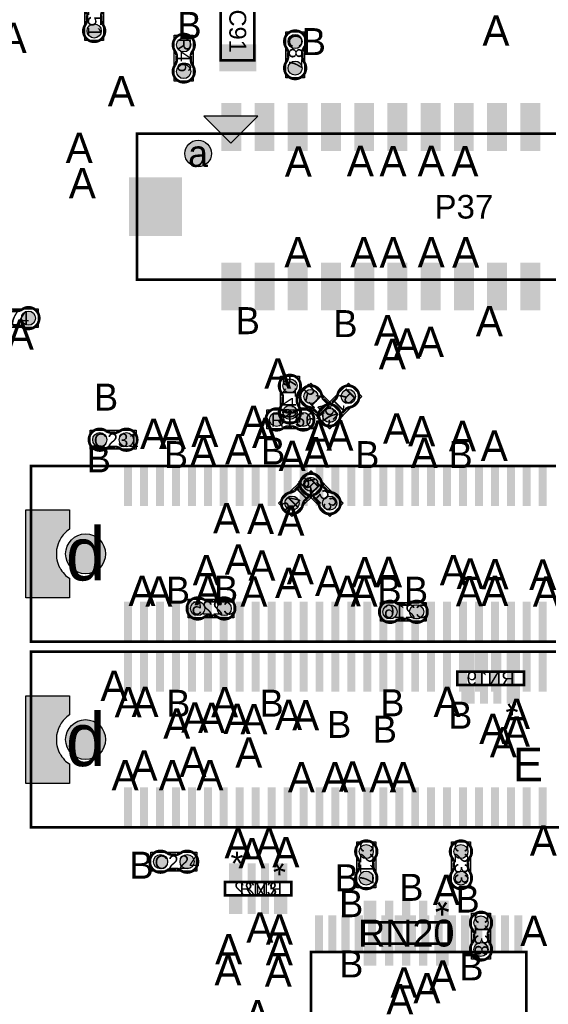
# Model space of a CAD drawing. Extents: x -14 to 190, y -123 to 238.
# Tile 14 of 28: x 59 to 79, y 112 to 149. Entities that reach past the tile are written whole.
import ezdxf
from ezdxf.enums import TextEntityAlignment as Align

# ---------------------------------------------------------------- set-up
doc = ezdxf.new("R2010")
doc.units = 0
doc.header["$MEASUREMENT"] = 0
for name, color, linetype in [('ASSEMBLY_OUTLINES_BTM', 191, 'CONTINUOUS'), ('ASSEMBLY_OUTLINES_TOP', 102, 'CONTINUOUS'), ('ASSEMBLY_REF_DES_BTM', 191, 'CONTINUOUS'), ('ASSEMBLY_REF_DES_TOP', 102, 'CONTINUOUS'), ('DRILL_DRAWING', 21, 'CONTINUOUS'), ('MOUNTING_HOLES_LAYER_TOP', 42, 'CONTINUOUS'), ('PART_PADS_SMD_BTM', 181, 'CONTINUOUS'), ('PART_PADS_SMD_TOP', 150, 'CONTINUOUS')]:
    doc.layers.add(name, color=color, linetype=linetype)
doc.styles.add('ARIAL', font='ARIAL.TTF')
doc.styles.add('VERIBEST_GERBER_0', font='VBest0.ttf')

msp = doc.modelspace()

# ---------------------------------------------------------------- hatches: boundary and pattern name
at = {"layer": 'ASSEMBLY_OUTLINES_TOP'}
msp.add_hatch(color=256, dxfattribs=at).paths.add_polyline_path([(65.845872, 145.015762), (66.861872, 143.999762), (67.877872, 145.015762)], flags=0)
at = {"layer": 'MOUNTING_HOLES_LAYER_TOP'}
h = msp.add_hatch(color=256, dxfattribs=at)
edge = h.paths.add_edge_path()
edge.add_arc((65.633872, 143.605762), 0.5, 0, 360)
h = msp.add_hatch(color=256, dxfattribs=at)
edge = h.paths.add_edge_path()
edge.add_arc((61.400471, 128.546873), 0.75, 0, 360)
h = msp.add_hatch(color=256, dxfattribs=at)
edge = h.paths.add_edge_path()
edge.add_arc((61.400471, 121.561873), 0.75, 0, 360)
at = {"layer": 'PART_PADS_SMD_BTM'}
h = msp.add_hatch(color=256, dxfattribs=at)
edge = h.paths.add_edge_path()
edge.add_arc((69.088, 134.866), 0.2667, 0, 360)
h = msp.add_hatch(color=256, dxfattribs=at)
edge = h.paths.add_edge_path()
edge.add_arc((69.088, 133.866), 0.2667, 0, 360)
h = msp.add_hatch(color=256, dxfattribs=at)
edge = h.paths.add_edge_path()
edge.add_arc((69.875552, 131.163552), 0.2667, 0, 360)
h = msp.add_hatch(color=256, dxfattribs=at)
edge = h.paths.add_edge_path()
edge.add_arc((69.877447, 131.163554), 0.2667, 0, 360)
h = msp.add_hatch(color=256, dxfattribs=at)
edge = h.paths.add_edge_path()
edge.add_arc((69.168447, 130.456445), 0.2667, 0, 360)
h = msp.add_hatch(color=256, dxfattribs=at)
edge = h.paths.add_edge_path()
edge.add_arc((70.584554, 130.456447), 0.2667, 0, 360)
h = msp.add_hatch(color=256, dxfattribs=at)
edge = h.paths.add_edge_path()
edge.add_arc((65.617, 126.492), 0.2667, 0, 360)
h = msp.add_hatch(color=256, dxfattribs=at)
edge = h.paths.add_edge_path()
edge.add_arc((66.617, 126.492), 0.2667, 0, 360)
h = msp.add_hatch(color=256, dxfattribs=at)
edge = h.paths.add_edge_path()
edge.add_arc((72.856, 126.365), 0.2667, 0, 360)
h = msp.add_hatch(color=256, dxfattribs=at)
edge = h.paths.add_edge_path()
edge.add_arc((73.856, 126.365), 0.2667, 0, 360)
at = {"layer": 'PART_PADS_SMD_TOP'}
h = msp.add_hatch(color=256, dxfattribs=at)
edge = h.paths.add_edge_path()
edge.add_arc((61.722, 148.217), 0.2667, 0, 360)
h = msp.add_hatch(color=256, dxfattribs=at)
edge = h.paths.add_edge_path()
edge.add_arc((65.092872, 147.693762), 0.2667, 0, 360)
h = msp.add_hatch(color=256, dxfattribs=at)
edge = h.paths.add_edge_path()
edge.add_arc((69.283872, 147.820762), 0.2667, 0, 360)
h = msp.add_hatch(color=256, dxfattribs=at)
edge = h.paths.add_edge_path()
edge.add_arc((69.283872, 146.820762), 0.2667, 0, 360)
h = msp.add_hatch(color=256, dxfattribs=at)
edge = h.paths.add_edge_path()
edge.add_arc((65.092872, 146.693762), 0.2667, 0, 360)
h = msp.add_hatch(color=256, dxfattribs=at)
edge = h.paths.add_edge_path()
edge.add_arc((59.251, 137.414), 0.2667, 0, 360)
h = msp.add_hatch(color=256, dxfattribs=at)
edge = h.paths.add_edge_path()
edge.add_arc((69.877445, 134.46555), 0.2667, 0, 360)
h = msp.add_hatch(color=256, dxfattribs=at)
edge = h.paths.add_edge_path()
edge.add_arc((71.28555, 134.465551), 0.2667, 0, 360)
h = msp.add_hatch(color=256, dxfattribs=at)
edge = h.paths.add_edge_path()
edge.add_arc((68.588, 133.604), 0.2667, 0, 360)
h = msp.add_hatch(color=256, dxfattribs=at)
edge = h.paths.add_edge_path()
edge.add_arc((69.588, 133.604), 0.2667, 0, 360)
h = msp.add_hatch(color=256, dxfattribs=at)
edge = h.paths.add_edge_path()
edge.add_arc((70.578443, 133.758444), 0.2667, 0, 360)
h = msp.add_hatch(color=256, dxfattribs=at)
edge = h.paths.add_edge_path()
edge.add_arc((70.584552, 133.758443), 0.2667, 0, 360)
h = msp.add_hatch(color=256, dxfattribs=at)
edge = h.paths.add_edge_path()
edge.add_arc((61.934, 132.842), 0.2667, 0, 360)
h = msp.add_hatch(color=256, dxfattribs=at)
edge = h.paths.add_edge_path()
edge.add_arc((62.934, 132.842), 0.2667, 0, 360)
for points in [[(59.150471, 126.896873), (59.150471, 130.196873), (60.800471, 130.196873), (60.800471, 129.476873), (60.700471, 129.396873), (60.630471, 129.336873), (60.560471, 129.256873), (60.480471, 129.156873), (60.430471, 129.066873), (60.410471, 129.026873), (60.370471, 128.926873), (60.340471, 128.836873), (60.310471, 128.716873), (60.300471, 128.626873), (60.300471, 128.476873), (60.310471, 128.386873), (60.320471, 128.316873), (60.340471, 128.236873), (60.380471, 128.126873), (60.420471, 128.036873), (60.440471, 128.006873), (60.470471, 127.956873), (60.510471, 127.896873), (60.550471, 127.846873), (60.610471, 127.776873), (60.650471, 127.736873), (60.700471, 127.696873), (60.800471, 127.626873), (60.800471, 126.896873)], [(59.150471, 119.911873), (59.150471, 123.211873), (60.800471, 123.211873), (60.800471, 122.491873), (60.700471, 122.411873), (60.630471, 122.351873), (60.560471, 122.271873), (60.480471, 122.171873), (60.430471, 122.081873), (60.410471, 122.041873), (60.370471, 121.941873), (60.340471, 121.851873), (60.310471, 121.731873), (60.300471, 121.641873), (60.300471, 121.491873), (60.310471, 121.401873), (60.320471, 121.331873), (60.340471, 121.251873), (60.380471, 121.141873), (60.420471, 121.051873), (60.440471, 121.021873), (60.470471, 120.971873), (60.510471, 120.911873), (60.550471, 120.861873), (60.610471, 120.791873), (60.650471, 120.751873), (60.700471, 120.711873), (60.800471, 120.641873), (60.800471, 119.911873)]]:
    msp.add_hatch(color=256, dxfattribs=at).paths.add_polyline_path(points, flags=0)
h = msp.add_hatch(color=256, dxfattribs=at)
edge = h.paths.add_edge_path()
edge.add_arc((71.959, 117.348), 0.2667, 0, 360)
h = msp.add_hatch(color=256, dxfattribs=at)
edge = h.paths.add_edge_path()
edge.add_arc((75.520588, 117.348128), 0.2667, 0, 360)
h = msp.add_hatch(color=256, dxfattribs=at)
edge = h.paths.add_edge_path()
edge.add_arc((64.22, 116.967), 0.2667, 0, 360)
h = msp.add_hatch(color=256, dxfattribs=at)
edge = h.paths.add_edge_path()
edge.add_arc((65.22, 116.967), 0.2667, 0, 360)
h = msp.add_hatch(color=256, dxfattribs=at)
edge = h.paths.add_edge_path()
edge.add_arc((71.959, 116.348), 0.2667, 0, 360)
h = msp.add_hatch(color=256, dxfattribs=at)
edge = h.paths.add_edge_path()
edge.add_arc((75.520588, 116.348128), 0.2667, 0, 360)
h = msp.add_hatch(color=256, dxfattribs=at)
edge = h.paths.add_edge_path()
edge.add_arc((76.276238, 114.664872), 0.2667, 0, 360)
h = msp.add_hatch(color=256, dxfattribs=at)
edge = h.paths.add_edge_path()
edge.add_arc((76.276238, 113.664872), 0.2667, 0, 360)

# ---------------------------------------------------------------- linework, layer by layer
at = {"layer": 'ASSEMBLY_OUTLINES_BTM', "const_width": 0.1016}
for points in [[(68.817744, 134.264654), (68.817744, 134.485126), (68.817236, 134.485634, 0.088782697), (68.748656, 134.64159), (68.749672, 134.64032, -1.875349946), (69.42455, 134.641082), (69.424804, 134.640828, 0.088801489), (69.356224, 134.484872), (69.355716, 134.484364), (69.355716, 134.263892), (69.357494, 134.25932, 0.081091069), (69.410326, 134.112762, -2.020315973), (68.763896, 134.112508), (68.763134, 134.11327, 0.081091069), (68.815966, 134.259828)], [(69.784761, 130.690561), (69.628865, 130.534664), (69.628864, 130.533945, 0.088782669), (69.56708, 130.375174), (69.567259, 130.37679, -1.875352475), (69.089511, 130.853463), (69.08951, 130.853822, 0.088801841), (69.248281, 130.915607), (69.249, 130.915606), (69.404896, 131.071503), (69.406872, 131.075993, 0.081091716), (69.473147, 131.216984, -2.020314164), (69.930421, 130.760068), (69.930421, 130.758992, 0.081090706), (69.789432, 130.692717)], [(70.111563, 130.547238), (69.955666, 130.703135), (69.954947, 130.703135, 0.08878284), (69.796176, 130.764919), (69.797793, 130.76474, -1.87534921), (70.274465, 131.242489), (70.274824, 131.242489, 0.088800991), (70.336608, 131.083719), (70.336608, 131.083), (70.492506, 130.927103), (70.496996, 130.925127, 0.081090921), (70.637986, 130.858853, -2.020314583), (70.18107, 130.401578), (70.179993, 130.401578, 0.081091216), (70.113718, 130.542568)], [(66.015654, 126.762256), (66.236126, 126.762256), (66.236634, 126.762764, 0.088782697), (66.39259, 126.831344), (66.39132, 126.830328, -1.875349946), (66.392082, 126.15545), (66.391828, 126.155196, 0.088801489), (66.235872, 126.223776), (66.235364, 126.224284), (66.014892, 126.224284), (66.01032, 126.222506, 0.081091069), (65.863762, 126.169674, -2.020315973), (65.863508, 126.816104), (65.86427, 126.816866, 0.081091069), (66.010828, 126.764034)], [(73.254654, 126.635256), (73.475126, 126.635256), (73.475634, 126.635764, 0.088782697), (73.63159, 126.704344), (73.63032, 126.703328, -1.875349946), (73.631082, 126.02845), (73.630828, 126.028196, 0.088801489), (73.474872, 126.096776), (73.474364, 126.097284), (73.253892, 126.097284), (73.24932, 126.095506, 0.081091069), (73.102762, 126.042674, -2.020315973), (73.102508, 126.689104), (73.10327, 126.689866, 0.081091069), (73.249828, 126.637034)]]:
    msp.add_lwpolyline(points, format="xyb", dxfattribs=at)
at = {"layer": 'ASSEMBLY_OUTLINES_BTM'}
for points in [[(68.7324, 133.5024), (68.7324, 135.2296), (69.4436, 135.2296), (69.4436, 133.5024)], [(70.384105, 131.169208), (69.162789, 129.947893), (68.659895, 130.450788), (69.88121, 131.672102)], [(70.590211, 129.947896), (69.368896, 131.169211), (69.87179, 131.672105), (71.093105, 130.45079)], [(65.2534, 126.1364), (65.2534, 126.8476), (66.9806, 126.8476), (66.9806, 126.1364)], [(72.4924, 126.0094), (72.4924, 126.7206), (74.2196, 126.7206), (74.2196, 126.0094)]]:
    msp.add_lwpolyline(points, close=True, dxfattribs=at)
for points in [[(68.817744, 134.485126), (68.817236, 134.485634)], [(69.356224, 134.484872), (69.355716, 134.484364)], [(69.42455, 134.641082), (69.424804, 134.640828)], [(68.763896, 134.112508), (68.763134, 134.11327)], [(68.815966, 134.259828), (68.817744, 134.264654)], [(69.355716, 134.263892), (69.357494, 134.25932)], [(70.274465, 131.242489), (70.274824, 131.242489)], [(69.089511, 130.853463), (69.08951, 130.853822)], [(69.248281, 130.915607), (69.249, 130.915606)], [(69.404896, 131.071503), (69.406872, 131.075993)], [(69.930421, 130.760068), (69.930421, 130.758992)], [(70.336608, 131.083719), (70.336608, 131.083)], [(70.492506, 130.927103), (70.496996, 130.925127)], [(69.628865, 130.534664), (69.628864, 130.533945)], [(69.789432, 130.692717), (69.784761, 130.690561)], [(69.955666, 130.703135), (69.954947, 130.703135)], [(70.113718, 130.542568), (70.111563, 130.547238)], [(70.18107, 130.401578), (70.179993, 130.401578)], [(65.863508, 126.816104), (65.86427, 126.816866)], [(66.010828, 126.764034), (66.015654, 126.762256)], [(66.236126, 126.762256), (66.236634, 126.762764)], [(73.102508, 126.689104), (73.10327, 126.689866)], [(73.249828, 126.637034), (73.254654, 126.635256)], [(73.475126, 126.635256), (73.475634, 126.635764)], [(66.014892, 126.224284), (66.01032, 126.222506)], [(66.235872, 126.223776), (66.235364, 126.224284)], [(66.392082, 126.15545), (66.391828, 126.155196)], [(73.253892, 126.097284), (73.24932, 126.095506)], [(73.474872, 126.096776), (73.474364, 126.097284)], [(73.631082, 126.02845), (73.630828, 126.028196)]]:
    msp.add_lwpolyline(points, dxfattribs=at)
for points, const_width in [([(75.389978, 123.615236), (75.389978, 124.115362), (77.8901, 124.115362), (77.8901, 123.615236)], 0.1016), ([(66.645066, 115.70081), (66.645066, 116.200936), (69.145188, 116.200936), (69.145188, 115.70081)], 0.1016), ([(69.879612, 101.072664), (69.879612, 113.572664), (77.979612, 113.572664), (77.979612, 101.072664)], 0.1)]:
    msp.add_lwpolyline(points, close=True, dxfattribs=dict(at, const_width=const_width))
at = {"layer": 'ASSEMBLY_OUTLINES_TOP', "const_width": 0.1016}
for points in [[(61.992256, 148.615654), (61.992256, 148.836126), (61.992764, 148.836634, -0.088782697), (62.061344, 148.99259), (62.060328, 148.99132, 1.875349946), (61.38545, 148.992082), (61.385196, 148.991828, -0.088801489), (61.453776, 148.835872), (61.454284, 148.835364), (61.454284, 148.614892), (61.452506, 148.61032, -0.081091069), (61.399674, 148.463762, 2.020315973), (62.046104, 148.463508), (62.046866, 148.46427, -0.081091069), (61.994034, 148.610828)], [(69.554128, 147.219416), (69.554128, 147.439888), (69.554636, 147.440396, -0.088782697), (69.623216, 147.596352), (69.6222, 147.595082, 1.875349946), (68.947322, 147.595844), (68.947068, 147.59559, -0.088801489), (69.015648, 147.439634), (69.016156, 147.439126), (69.016156, 147.218654), (69.014378, 147.214082, -0.081091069), (68.961546, 147.067524, 2.020315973), (69.607976, 147.06727), (69.608738, 147.068032, -0.081091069), (69.555906, 147.21459)], [(65.363128, 147.092416), (65.363128, 147.312888), (65.363636, 147.313396, -0.088782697), (65.432216, 147.469352), (65.4312, 147.468082, 1.875349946), (64.756322, 147.468844), (64.756068, 147.46859, -0.088801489), (64.824648, 147.312634), (64.825156, 147.312126), (64.825156, 147.091654), (64.823378, 147.087082, -0.081091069), (64.770546, 146.940524, 2.020315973), (65.416976, 146.94027), (65.417738, 146.941032, -0.081091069), (65.364906, 147.08759)], [(58.852346, 137.684256), (58.631874, 137.684256), (58.631366, 137.684764, -0.088782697), (58.47541, 137.753344), (58.47668, 137.752328, 1.875349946), (58.475918, 137.07745), (58.476172, 137.077196, -0.088801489), (58.632128, 137.145776), (58.632636, 137.146284), (58.853108, 137.146284), (58.85768, 137.144506, -0.081091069), (59.004238, 137.091674, 2.020315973), (59.004492, 137.738104), (59.00373, 137.738866, -0.081091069), (58.857172, 137.686034)], [(70.493761, 134.231434), (70.337863, 134.387331), (70.337863, 134.38805, -0.088782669), (70.276079, 134.546821), (70.276259, 134.545204, 1.875349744), (69.798509, 134.068532), (69.798509, 134.068173, -0.088801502), (69.95728, 134.006389), (69.957998, 134.006389), (70.113896, 133.850491), (70.115871, 133.846001, -0.081091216), (70.182146, 133.705011, 2.02031768), (70.63942, 134.161927), (70.63942, 134.163004, -0.081091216), (70.49843, 134.229279)], [(70.812559, 134.37476), (70.656662, 134.218863), (70.655944, 134.218863, -0.088782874), (70.497173, 134.157078), (70.498789, 134.157258, 1.875346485), (70.975461, 133.679508), (70.975821, 133.679508, -0.088801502), (71.037605, 133.838279), (71.037605, 133.838998), (71.193502, 133.994895), (71.197992, 133.996871, -0.081090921), (71.338982, 134.063145, 2.020314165), (70.882067, 134.52042), (70.880989, 134.52042, -0.081090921), (70.814715, 134.37943)], [(68.986654, 133.333744), (69.207126, 133.333744), (69.207634, 133.333236, -0.088782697), (69.36359, 133.264656), (69.36232, 133.265672, 1.875349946), (69.363082, 133.94055), (69.362828, 133.940804, -0.088801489), (69.206872, 133.872224), (69.206364, 133.871716), (68.985892, 133.871716), (68.98132, 133.873494, -0.081091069), (68.834762, 133.926326, 2.020315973), (68.834508, 133.279896), (68.83527, 133.279134, -0.081091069), (68.981828, 133.331966)], [(62.332654, 132.571744), (62.553126, 132.571744), (62.553634, 132.571236, -0.088782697), (62.70959, 132.502656), (62.70832, 132.503672, 1.875349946), (62.709082, 133.17855), (62.708828, 133.178804, -0.088801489), (62.552872, 133.110224), (62.552364, 133.109716), (62.331892, 133.109716), (62.32732, 133.111494, -0.081091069), (62.180762, 133.164326, 2.020315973), (62.180508, 132.517896), (62.18127, 132.517134, -0.081091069), (62.327828, 132.569966)], [(72.229256, 116.746654), (72.229256, 116.967126), (72.229764, 116.967634, -0.088782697), (72.298344, 117.12359), (72.297328, 117.12232, 1.875349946), (71.62245, 117.123082), (71.622196, 117.122828, -0.088801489), (71.690776, 116.966872), (71.691284, 116.966364), (71.691284, 116.745892), (71.689506, 116.74132, -0.081091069), (71.636674, 116.594762, 2.020315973), (72.283104, 116.594508), (72.283866, 116.59527, -0.081091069), (72.231034, 116.741828)], [(75.790844, 116.746782), (75.790844, 116.967254), (75.791352, 116.967762, -0.088782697), (75.859932, 117.123718), (75.858916, 117.122448, 1.875349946), (75.184038, 117.12321), (75.183784, 117.122956, -0.088801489), (75.252364, 116.967), (75.252872, 116.966492), (75.252872, 116.74602), (75.251094, 116.741448, -0.081091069), (75.198262, 116.59489, 2.020315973), (75.844692, 116.594636), (75.845454, 116.595398, -0.081091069), (75.792622, 116.741956)], [(64.618654, 116.696744), (64.839126, 116.696744), (64.839634, 116.696236, -0.088782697), (64.99559, 116.627656), (64.99432, 116.628672, 1.875349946), (64.995082, 117.30355), (64.994828, 117.303804, -0.088801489), (64.838872, 117.235224), (64.838364, 117.234716), (64.617892, 117.234716), (64.61332, 117.236494, -0.081091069), (64.466762, 117.289326, 2.020315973), (64.466508, 116.642896), (64.46727, 116.642134, -0.081091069), (64.613828, 116.694966)], [(76.546494, 114.063526), (76.546494, 114.283998), (76.547002, 114.284506, -0.088782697), (76.615582, 114.440462), (76.614566, 114.439192, 1.875349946), (75.939688, 114.439954), (75.939434, 114.4397, -0.088801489), (76.008014, 114.283744), (76.008522, 114.283236), (76.008522, 114.062764), (76.006744, 114.058192, -0.081091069), (75.953912, 113.911634, 2.020315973), (76.600342, 113.91138), (76.601104, 113.912142, -0.081091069), (76.548272, 114.0587)]]:
    msp.add_lwpolyline(points, format="xyb", dxfattribs=at)
at = {"layer": 'ASSEMBLY_OUTLINES_TOP'}
for points in [[(61.3664, 147.8534), (61.3664, 149.5806), (62.0776, 149.5806), (62.0776, 147.8534)], [(68.928272, 146.457162), (68.928272, 148.184362), (69.639472, 148.184362), (69.639472, 146.457162)], [(64.737272, 146.330162), (64.737272, 148.057362), (65.448472, 148.057362), (65.448472, 146.330162)], [(65.845872, 145.015762), (66.861872, 143.999762), (67.877872, 145.015762)], [(57.8874, 137.0584), (57.8874, 137.7696), (59.6146, 137.7696), (59.6146, 137.0584)], [(69.368894, 134.471207), (70.590209, 133.249892), (71.093103, 133.752786), (69.871788, 134.974101)], [(71.291207, 134.974102), (70.069892, 133.752787), (70.572787, 133.249893), (71.794101, 134.471208)], [(68.2244, 133.2484), (68.2244, 133.9596), (69.9516, 133.9596), (69.9516, 133.2484)], [(61.5704, 132.4864), (61.5704, 133.1976), (63.2976, 133.1976), (63.2976, 132.4864)], [(71.6034, 115.9844), (71.6034, 117.7116), (72.3146, 117.7116), (72.3146, 115.9844)], [(75.164988, 115.984528), (75.164988, 117.711728), (75.876188, 117.711728), (75.876188, 115.984528)], [(63.8564, 116.6114), (63.8564, 117.3226), (65.5836, 117.3226), (65.5836, 116.6114)], [(75.920638, 113.301272), (75.920638, 115.028472), (76.631838, 115.028472), (76.631838, 113.301272)]]:
    msp.add_lwpolyline(points, close=True, dxfattribs=at)
for points, const_width in [([(66.484872, 147.109762), (66.484872, 149.309762), (67.754872, 149.309762), (67.754872, 147.109762)], 0.1), ([(63.333872, 138.855762), (63.333872, 144.355762), (87.933872, 144.355762), (87.933872, 138.855762)], 0.1), ([(59.350507, 125.246905), (59.350507, 131.846841), (108.050435, 131.846841), (108.050435, 125.246905)], 0.1016), ([(59.350507, 118.261905), (59.350507, 124.861841), (108.050435, 124.861841), (108.050435, 118.261905)], 0.1016), ([(66.644812, 115.70081), (66.644812, 116.200936), (69.144934, 116.200936), (69.144934, 115.70081)], 0.1016), ([(71.863699, 113.880607), (71.863699, 114.680707), (75.063591, 114.680707), (75.063591, 113.880607)], 0.1016)]:
    msp.add_lwpolyline(points, close=True, dxfattribs=dict(at, const_width=const_width))
for points in [[(61.454284, 148.614892), (61.452506, 148.61032)], [(61.994034, 148.610828), (61.992256, 148.615654)], [(62.046104, 148.463508), (62.046866, 148.46427)], [(64.756322, 147.468844), (64.756068, 147.46859)], [(68.947322, 147.595844), (68.947068, 147.59559)], [(69.015648, 147.439634), (69.016156, 147.439126)], [(69.554128, 147.439888), (69.554636, 147.440396)], [(64.825156, 147.091654), (64.823378, 147.087082)], [(64.824648, 147.312634), (64.825156, 147.312126)], [(65.363128, 147.312888), (65.363636, 147.313396)], [(65.364906, 147.08759), (65.363128, 147.092416)], [(69.016156, 147.218654), (69.014378, 147.214082)], [(69.555906, 147.21459), (69.554128, 147.219416)], [(69.607976, 147.06727), (69.608738, 147.068032)], [(65.416976, 146.94027), (65.417738, 146.941032)], [(59.004492, 137.738104), (59.00373, 137.738866)], [(70.882067, 134.52042), (70.880989, 134.52042)], [(70.337863, 134.387331), (70.337863, 134.38805)], [(70.49843, 134.229279), (70.493761, 134.231434)], [(70.63942, 134.161927), (70.63942, 134.163004)], [(70.656662, 134.218863), (70.655944, 134.218863)], [(70.814715, 134.37943), (70.812559, 134.37476)], [(68.985892, 133.871716), (68.98132, 133.873494)], [(69.206872, 133.872224), (69.206364, 133.871716)], [(69.363082, 133.94055), (69.362828, 133.940804)], [(69.798509, 134.068532), (69.798509, 134.068173)], [(69.95728, 134.006389), (69.957998, 134.006389)], [(70.113896, 133.850491), (70.115871, 133.846001)], [(71.037605, 133.838279), (71.037605, 133.838998)], [(71.193502, 133.994895), (71.197992, 133.996871)], [(70.975461, 133.679508), (70.975821, 133.679508)], [(62.331892, 133.109716), (62.32732, 133.111494)], [(62.552872, 133.110224), (62.552364, 133.109716)], [(62.709082, 133.17855), (62.708828, 133.178804)], [(68.834508, 133.279896), (68.83527, 133.279134)], [(68.981828, 133.331966), (68.986654, 133.333744)], [(69.207126, 133.333744), (69.207634, 133.333236)], [(62.180508, 132.517896), (62.18127, 132.517134)], [(62.327828, 132.569966), (62.332654, 132.571744)], [(62.553126, 132.571744), (62.553634, 132.571236)], [(64.617892, 117.234716), (64.61332, 117.236494)], [(64.838872, 117.235224), (64.838364, 117.234716)], [(64.995082, 117.30355), (64.994828, 117.303804)], [(71.62245, 117.123082), (71.622196, 117.122828)], [(75.184038, 117.12321), (75.183784, 117.122956)], [(64.613828, 116.694966), (64.618654, 116.696744)], [(64.839126, 116.696744), (64.839634, 116.696236)], [(71.691284, 116.745892), (71.689506, 116.74132)], [(71.690776, 116.966872), (71.691284, 116.966364)], [(72.229256, 116.967126), (72.229764, 116.967634)], [(72.231034, 116.741828), (72.229256, 116.746654)], [(75.252872, 116.74602), (75.251094, 116.741448)], [(75.252364, 116.967), (75.252872, 116.966492)], [(75.790844, 116.967254), (75.791352, 116.967762)], [(75.792622, 116.741956), (75.790844, 116.746782)], [(64.466508, 116.642896), (64.46727, 116.642134)], [(72.283104, 116.594508), (72.283866, 116.59527)], [(75.844692, 116.594636), (75.845454, 116.595398)], [(75.939688, 114.439954), (75.939434, 114.4397)], [(76.008014, 114.283744), (76.008522, 114.283236)], [(76.546494, 114.283998), (76.547002, 114.284506)], [(76.008522, 114.062764), (76.006744, 114.058192)], [(76.548272, 114.0587), (76.546494, 114.063526)], [(76.600342, 113.91138), (76.601104, 113.912142)]]:
    msp.add_lwpolyline(points, dxfattribs=at)
at = {"layer": 'MOUNTING_HOLES_LAYER_TOP'}
for centre, radius in [((65.633872, 143.605762), 0.5), ((61.400471, 128.546873), 0.75), ((61.400471, 121.561873), 0.75)]:
    msp.add_circle(centre, radius, dxfattribs=at)
at = {"layer": 'PART_PADS_SMD_BTM'}
for centre in [(69.088, 134.866), (69.088, 133.866), (69.875552, 131.163552), (69.877447, 131.163554), (69.168447, 130.456445), (70.584554, 130.456447), (65.617, 126.492), (66.617, 126.492), (72.856, 126.365), (73.856, 126.365)]:
    msp.add_circle(centre, 0.2667, dxfattribs=at)
for points in [[(75.540166, 124.115172), (76.040166, 124.115172), (75.540166, 124.815172), (76.040166, 124.815172)], [(76.240166, 124.115172), (76.540166, 124.115172), (76.240166, 124.815172), (76.540166, 124.815172)], [(76.740166, 124.115172), (77.040166, 124.115172), (76.740166, 124.815172), (77.040166, 124.815172)], [(77.240166, 124.115172), (77.740166, 124.115172), (77.240166, 124.815172), (77.740166, 124.815172)], [(75.540166, 122.915172), (76.040166, 122.915172), (75.540166, 123.615172), (76.040166, 123.615172)], [(76.240166, 122.915172), (76.540166, 122.915172), (76.240166, 123.615172), (76.540166, 123.615172)], [(76.740166, 122.915172), (77.040166, 122.915172), (76.740166, 123.615172), (77.040166, 123.615172)], [(77.240166, 122.915172), (77.740166, 122.915172), (77.240166, 123.615172), (77.740166, 123.615172)], [(66.795, 116.201), (67.295, 116.201), (66.795, 116.901), (67.295, 116.901)], [(67.495, 116.201), (67.795, 116.201), (67.495, 116.901), (67.795, 116.901)], [(67.995, 116.201), (68.295, 116.201), (67.995, 116.901), (68.295, 116.901)], [(68.495, 116.201), (68.995, 116.201), (68.495, 116.901), (68.995, 116.901)], [(66.795, 115.001), (67.295, 115.001), (66.795, 115.701), (67.295, 115.701)], [(67.495, 115.001), (67.795, 115.001), (67.495, 115.701), (67.795, 115.701)], [(67.995, 115.001), (68.295, 115.001), (67.995, 115.701), (68.295, 115.701)], [(68.495, 115.001), (68.995, 115.001), (68.495, 115.701), (68.995, 115.701)], [(70.027212, 113.554164), (70.332012, 113.554164), (70.027212, 114.951164), (70.332012, 114.951164)], [(70.527212, 113.554164), (70.832012, 113.554164), (70.527212, 114.951164), (70.832012, 114.951164)], [(71.027212, 113.554164), (71.332012, 113.554164), (71.027212, 114.951164), (71.332012, 114.951164)], [(71.527212, 113.554164), (71.832012, 113.554164), (71.527212, 114.951164), (71.832012, 114.951164)], [(72.027212, 113.554164), (72.332012, 113.554164), (72.027212, 114.951164), (72.332012, 114.951164)], [(72.527212, 113.554164), (72.832012, 113.554164), (72.527212, 114.951164), (72.832012, 114.951164)], [(73.027212, 113.554164), (73.332012, 113.554164), (73.027212, 114.951164), (73.332012, 114.951164)], [(73.527212, 113.554164), (73.832012, 113.554164), (73.527212, 114.951164), (73.832012, 114.951164)], [(74.027212, 113.554164), (74.332012, 113.554164), (74.027212, 114.951164), (74.332012, 114.951164)], [(74.527212, 113.554164), (74.832012, 113.554164), (74.527212, 114.951164), (74.832012, 114.951164)], [(75.027212, 113.554164), (75.332012, 113.554164), (75.027212, 114.951164), (75.332012, 114.951164)], [(75.527212, 113.554164), (75.832012, 113.554164), (75.527212, 114.951164), (75.832012, 114.951164)], [(76.027212, 113.554164), (76.332012, 113.554164), (76.027212, 114.951164), (76.332012, 114.951164)], [(76.527212, 113.554164), (76.832012, 113.554164), (76.527212, 114.951164), (76.832012, 114.951164)], [(77.027212, 113.554164), (77.332012, 113.554164), (77.027212, 114.951164), (77.332012, 114.951164)], [(77.527212, 113.554164), (77.832012, 113.554164), (77.527212, 114.951164), (77.832012, 114.951164)]]:
    msp.add_solid(points, dxfattribs=at)
at = {"layer": 'PART_PADS_SMD_TOP'}
for points in [[(59.150471, 126.896873), (59.150471, 130.196873), (60.800471, 130.196873), (60.800471, 129.476873), (60.700471, 129.396873), (60.630471, 129.336873), (60.560471, 129.256873), (60.480471, 129.156873), (60.430471, 129.066873), (60.410471, 129.026873), (60.370471, 128.926873), (60.340471, 128.836873), (60.310471, 128.716873), (60.300471, 128.626873), (60.300471, 128.476873), (60.310471, 128.386873), (60.320471, 128.316873), (60.340471, 128.236873), (60.380471, 128.126873), (60.420471, 128.036873), (60.440471, 128.006873), (60.470471, 127.956873), (60.510471, 127.896873), (60.550471, 127.846873), (60.610471, 127.776873), (60.650471, 127.736873), (60.700471, 127.696873), (60.800471, 127.626873), (60.800471, 126.896873)], [(59.150471, 119.911873), (59.150471, 123.211873), (60.800471, 123.211873), (60.800471, 122.491873), (60.700471, 122.411873), (60.630471, 122.351873), (60.560471, 122.271873), (60.480471, 122.171873), (60.430471, 122.081873), (60.410471, 122.041873), (60.370471, 121.941873), (60.340471, 121.851873), (60.310471, 121.731873), (60.300471, 121.641873), (60.300471, 121.491873), (60.310471, 121.401873), (60.320471, 121.331873), (60.340471, 121.251873), (60.380471, 121.141873), (60.420471, 121.051873), (60.440471, 121.021873), (60.470471, 120.971873), (60.510471, 120.911873), (60.550471, 120.861873), (60.610471, 120.791873), (60.650471, 120.751873), (60.700471, 120.711873), (60.800471, 120.641873), (60.800471, 119.911873)]]:
    msp.add_lwpolyline(points, close=True, dxfattribs=at)
for centre in [(61.722, 148.217), (65.092872, 147.693762), (69.283872, 147.820762), (69.283872, 146.820762), (65.092872, 146.693762), (59.251, 137.414), (69.877445, 134.46555), (71.28555, 134.465551), (68.588, 133.604), (69.588, 133.604), (70.578443, 133.758444), (70.584552, 133.758443), (61.934, 132.842), (62.934, 132.842), (71.959, 117.348), (75.520588, 117.348128), (64.22, 116.967), (65.22, 116.967), (71.959, 116.348), (75.520588, 116.348128), (76.276238, 114.664872), (76.276238, 113.664872)]:
    msp.add_circle(centre, 0.2667, dxfattribs=at)
for points in [[(66.426372, 146.695762), (67.823372, 146.695762), (66.426372, 147.711762), (67.823372, 147.711762)], [(66.506423, 143.707227), (67.256423, 143.707227), (66.506423, 145.507227), (67.256423, 145.507227)], [(67.756423, 143.707227), (68.506423, 143.707227), (67.756423, 145.507227), (68.506423, 145.507227)], [(69.006423, 143.707227), (69.756423, 143.707227), (69.006423, 145.507227), (69.756423, 145.507227)], [(70.256423, 143.707227), (71.006423, 143.707227), (70.256423, 145.507227), (71.006423, 145.507227)], [(71.506423, 143.707227), (72.256423, 143.707227), (71.506423, 145.507227), (72.256423, 145.507227)], [(72.756423, 143.707227), (73.506423, 143.707227), (72.756423, 145.507227), (73.506423, 145.507227)], [(74.006423, 143.707227), (74.756423, 143.707227), (74.006423, 145.507227), (74.756423, 145.507227)], [(75.256423, 143.707227), (76.006423, 143.707227), (75.256423, 145.507227), (76.006423, 145.507227)], [(76.506423, 143.707227), (77.256423, 143.707227), (76.506423, 145.507227), (77.256423, 145.507227)], [(77.756423, 143.707227), (78.506423, 143.707227), (77.756423, 145.507227), (78.506423, 145.507227)], [(63.033872, 140.505762), (65.033872, 140.505762), (63.033872, 142.705762), (65.033872, 142.705762)], [(66.508872, 137.705762), (67.258872, 137.705762), (66.508872, 139.505762), (67.258872, 139.505762)], [(67.758872, 137.705762), (68.508872, 137.705762), (67.758872, 139.505762), (68.508872, 139.505762)], [(69.008872, 137.705762), (69.758872, 137.705762), (69.008872, 139.505762), (69.758872, 139.505762)], [(70.258872, 137.705762), (71.008872, 137.705762), (70.258872, 139.505762), (71.008872, 139.505762)], [(71.508872, 137.705762), (72.258872, 137.705762), (71.508872, 139.505762), (72.258872, 139.505762)], [(72.758872, 137.705762), (73.508872, 137.705762), (72.758872, 139.505762), (73.508872, 139.505762)], [(74.008872, 137.705762), (74.758872, 137.705762), (74.008872, 139.505762), (74.758872, 139.505762)], [(75.258872, 137.705762), (76.008872, 137.705762), (75.258872, 139.505762), (76.008872, 139.505762)], [(76.508872, 137.705762), (77.258872, 137.705762), (76.508872, 139.505762), (77.258872, 139.505762)], [(77.758872, 137.705762), (78.508872, 137.705762), (77.758872, 139.505762), (78.508872, 139.505762)], [(62.850471, 130.346873), (63.150471, 130.346873), (62.850471, 131.846873), (63.150471, 131.846873)], [(63.450471, 130.346873), (63.750471, 130.346873), (63.450471, 131.846873), (63.750471, 131.846873)], [(64.050471, 130.346873), (64.350471, 130.346873), (64.050471, 131.846873), (64.350471, 131.846873)], [(64.650471, 130.346873), (64.950471, 130.346873), (64.650471, 131.846873), (64.950471, 131.846873)], [(65.250471, 130.346873), (65.550471, 130.346873), (65.250471, 131.846873), (65.550471, 131.846873)], [(65.850471, 130.346873), (66.150471, 130.346873), (65.850471, 131.846873), (66.150471, 131.846873)], [(66.450471, 130.346873), (66.750471, 130.346873), (66.450471, 131.846873), (66.750471, 131.846873)], [(67.050471, 130.346873), (67.350471, 130.346873), (67.050471, 131.846873), (67.350471, 131.846873)], [(67.650471, 130.346873), (67.950471, 130.346873), (67.650471, 131.846873), (67.950471, 131.846873)], [(68.250471, 130.346873), (68.550471, 130.346873), (68.250471, 131.846873), (68.550471, 131.846873)], [(68.850471, 130.346873), (69.150471, 130.346873), (68.850471, 131.846873), (69.150471, 131.846873)], [(69.450471, 130.346873), (69.750471, 130.346873), (69.450471, 131.846873), (69.750471, 131.846873)], [(70.050471, 130.346873), (70.350471, 130.346873), (70.050471, 131.846873), (70.350471, 131.846873)], [(70.650471, 130.346873), (70.950471, 130.346873), (70.650471, 131.846873), (70.950471, 131.846873)], [(71.250471, 130.346873), (71.550471, 130.346873), (71.250471, 131.846873), (71.550471, 131.846873)], [(71.850471, 130.346873), (72.150471, 130.346873), (71.850471, 131.846873), (72.150471, 131.846873)], [(72.450471, 130.346873), (72.750471, 130.346873), (72.450471, 131.846873), (72.750471, 131.846873)], [(73.050471, 130.346873), (73.350471, 130.346873), (73.050471, 131.846873), (73.350471, 131.846873)], [(73.650471, 130.346873), (73.950471, 130.346873), (73.650471, 131.846873), (73.950471, 131.846873)], [(74.250471, 130.346873), (74.550471, 130.346873), (74.250471, 131.846873), (74.550471, 131.846873)], [(74.850471, 130.346873), (75.150471, 130.346873), (74.850471, 131.846873), (75.150471, 131.846873)], [(75.450471, 130.346873), (75.750471, 130.346873), (75.450471, 131.846873), (75.750471, 131.846873)], [(76.050471, 130.346873), (76.350471, 130.346873), (76.050471, 131.846873), (76.350471, 131.846873)], [(76.650471, 130.346873), (76.950471, 130.346873), (76.650471, 131.846873), (76.950471, 131.846873)], [(77.250471, 130.346873), (77.550471, 130.346873), (77.250471, 131.846873), (77.550471, 131.846873)], [(77.850471, 130.346873), (78.150471, 130.346873), (77.850471, 131.846873), (78.150471, 131.846873)], [(78.450471, 130.346873), (78.750471, 130.346873), (78.450471, 131.846873), (78.750471, 131.846873)], [(62.850471, 125.246873), (63.150471, 125.246873), (62.850471, 126.746873), (63.150471, 126.746873)], [(63.450471, 125.246873), (63.750471, 125.246873), (63.450471, 126.746873), (63.750471, 126.746873)], [(64.050471, 125.246873), (64.350471, 125.246873), (64.050471, 126.746873), (64.350471, 126.746873)], [(64.650471, 125.246873), (64.950471, 125.246873), (64.650471, 126.746873), (64.950471, 126.746873)], [(65.250471, 125.246873), (65.550471, 125.246873), (65.250471, 126.746873), (65.550471, 126.746873)], [(65.850471, 125.246873), (66.150471, 125.246873), (65.850471, 126.746873), (66.150471, 126.746873)], [(66.450471, 125.246873), (66.750471, 125.246873), (66.450471, 126.746873), (66.750471, 126.746873)], [(67.050471, 125.246873), (67.350471, 125.246873), (67.050471, 126.746873), (67.350471, 126.746873)], [(67.650471, 125.246873), (67.950471, 125.246873), (67.650471, 126.746873), (67.950471, 126.746873)], [(68.250471, 125.246873), (68.550471, 125.246873), (68.250471, 126.746873), (68.550471, 126.746873)], [(68.850471, 125.246873), (69.150471, 125.246873), (68.850471, 126.746873), (69.150471, 126.746873)], [(69.450471, 125.246873), (69.750471, 125.246873), (69.450471, 126.746873), (69.750471, 126.746873)], [(70.050471, 125.246873), (70.350471, 125.246873), (70.050471, 126.746873), (70.350471, 126.746873)], [(70.650471, 125.246873), (70.950471, 125.246873), (70.650471, 126.746873), (70.950471, 126.746873)], [(71.250471, 125.246873), (71.550471, 125.246873), (71.250471, 126.746873), (71.550471, 126.746873)], [(71.850471, 125.246873), (72.150471, 125.246873), (71.850471, 126.746873), (72.150471, 126.746873)], [(72.450471, 125.246873), (72.750471, 125.246873), (72.450471, 126.746873), (72.750471, 126.746873)], [(73.050471, 125.246873), (73.350471, 125.246873), (73.050471, 126.746873), (73.350471, 126.746873)], [(73.650471, 125.246873), (73.950471, 125.246873), (73.650471, 126.746873), (73.950471, 126.746873)], [(74.250471, 125.246873), (74.550471, 125.246873), (74.250471, 126.746873), (74.550471, 126.746873)], [(74.850471, 125.246873), (75.150471, 125.246873), (74.850471, 126.746873), (75.150471, 126.746873)], [(75.450471, 125.246873), (75.750471, 125.246873), (75.450471, 126.746873), (75.750471, 126.746873)], [(76.050471, 125.246873), (76.350471, 125.246873), (76.050471, 126.746873), (76.350471, 126.746873)], [(76.650471, 125.246873), (76.950471, 125.246873), (76.650471, 126.746873), (76.950471, 126.746873)], [(77.250471, 125.246873), (77.550471, 125.246873), (77.250471, 126.746873), (77.550471, 126.746873)], [(77.850471, 125.246873), (78.150471, 125.246873), (77.850471, 126.746873), (78.150471, 126.746873)], [(78.450471, 125.246873), (78.750471, 125.246873), (78.450471, 126.746873), (78.750471, 126.746873)], [(62.850471, 123.361873), (63.150471, 123.361873), (62.850471, 124.861873), (63.150471, 124.861873)], [(63.450471, 123.361873), (63.750471, 123.361873), (63.450471, 124.861873), (63.750471, 124.861873)], [(64.050471, 123.361873), (64.350471, 123.361873), (64.050471, 124.861873), (64.350471, 124.861873)], [(64.650471, 123.361873), (64.950471, 123.361873), (64.650471, 124.861873), (64.950471, 124.861873)], [(65.250471, 123.361873), (65.550471, 123.361873), (65.250471, 124.861873), (65.550471, 124.861873)], [(65.850471, 123.361873), (66.150471, 123.361873), (65.850471, 124.861873), (66.150471, 124.861873)], [(66.450471, 123.361873), (66.750471, 123.361873), (66.450471, 124.861873), (66.750471, 124.861873)], [(67.050471, 123.361873), (67.350471, 123.361873), (67.050471, 124.861873), (67.350471, 124.861873)], [(67.650471, 123.361873), (67.950471, 123.361873), (67.650471, 124.861873), (67.950471, 124.861873)], [(68.250471, 123.361873), (68.550471, 123.361873), (68.250471, 124.861873), (68.550471, 124.861873)], [(68.850471, 123.361873), (69.150471, 123.361873), (68.850471, 124.861873), (69.150471, 124.861873)], [(69.450471, 123.361873), (69.750471, 123.361873), (69.450471, 124.861873), (69.750471, 124.861873)], [(70.050471, 123.361873), (70.350471, 123.361873), (70.050471, 124.861873), (70.350471, 124.861873)], [(70.650471, 123.361873), (70.950471, 123.361873), (70.650471, 124.861873), (70.950471, 124.861873)], [(71.250471, 123.361873), (71.550471, 123.361873), (71.250471, 124.861873), (71.550471, 124.861873)], [(71.850471, 123.361873), (72.150471, 123.361873), (71.850471, 124.861873), (72.150471, 124.861873)], [(72.450471, 123.361873), (72.750471, 123.361873), (72.450471, 124.861873), (72.750471, 124.861873)], [(73.050471, 123.361873), (73.350471, 123.361873), (73.050471, 124.861873), (73.350471, 124.861873)], [(73.650471, 123.361873), (73.950471, 123.361873), (73.650471, 124.861873), (73.950471, 124.861873)], [(74.250471, 123.361873), (74.550471, 123.361873), (74.250471, 124.861873), (74.550471, 124.861873)], [(74.850471, 123.361873), (75.150471, 123.361873), (74.850471, 124.861873), (75.150471, 124.861873)], [(75.450471, 123.361873), (75.750471, 123.361873), (75.450471, 124.861873), (75.750471, 124.861873)], [(76.050471, 123.361873), (76.350471, 123.361873), (76.050471, 124.861873), (76.350471, 124.861873)], [(76.650471, 123.361873), (76.950471, 123.361873), (76.650471, 124.861873), (76.950471, 124.861873)], [(77.250471, 123.361873), (77.550471, 123.361873), (77.250471, 124.861873), (77.550471, 124.861873)], [(77.850471, 123.361873), (78.150471, 123.361873), (77.850471, 124.861873), (78.150471, 124.861873)], [(78.450471, 123.361873), (78.750471, 123.361873), (78.450471, 124.861873), (78.750471, 124.861873)], [(62.850471, 118.261873), (63.150471, 118.261873), (62.850471, 119.761873), (63.150471, 119.761873)], [(63.450471, 118.261873), (63.750471, 118.261873), (63.450471, 119.761873), (63.750471, 119.761873)], [(64.050471, 118.261873), (64.350471, 118.261873), (64.050471, 119.761873), (64.350471, 119.761873)], [(64.650471, 118.261873), (64.950471, 118.261873), (64.650471, 119.761873), (64.950471, 119.761873)], [(65.250471, 118.261873), (65.550471, 118.261873), (65.250471, 119.761873), (65.550471, 119.761873)], [(65.850471, 118.261873), (66.150471, 118.261873), (65.850471, 119.761873), (66.150471, 119.761873)], [(66.450471, 118.261873), (66.750471, 118.261873), (66.450471, 119.761873), (66.750471, 119.761873)], [(67.050471, 118.261873), (67.350471, 118.261873), (67.050471, 119.761873), (67.350471, 119.761873)], [(67.650471, 118.261873), (67.950471, 118.261873), (67.650471, 119.761873), (67.950471, 119.761873)], [(68.250471, 118.261873), (68.550471, 118.261873), (68.250471, 119.761873), (68.550471, 119.761873)], [(68.850471, 118.261873), (69.150471, 118.261873), (68.850471, 119.761873), (69.150471, 119.761873)], [(69.450471, 118.261873), (69.750471, 118.261873), (69.450471, 119.761873), (69.750471, 119.761873)], [(70.050471, 118.261873), (70.350471, 118.261873), (70.050471, 119.761873), (70.350471, 119.761873)], [(70.650471, 118.261873), (70.950471, 118.261873), (70.650471, 119.761873), (70.950471, 119.761873)], [(71.250471, 118.261873), (71.550471, 118.261873), (71.250471, 119.761873), (71.550471, 119.761873)], [(71.850471, 118.261873), (72.150471, 118.261873), (71.850471, 119.761873), (72.150471, 119.761873)], [(72.450471, 118.261873), (72.750471, 118.261873), (72.450471, 119.761873), (72.750471, 119.761873)], [(73.050471, 118.261873), (73.350471, 118.261873), (73.050471, 119.761873), (73.350471, 119.761873)], [(73.650471, 118.261873), (73.950471, 118.261873), (73.650471, 119.761873), (73.950471, 119.761873)], [(74.250471, 118.261873), (74.550471, 118.261873), (74.250471, 119.761873), (74.550471, 119.761873)], [(74.850471, 118.261873), (75.150471, 118.261873), (74.850471, 119.761873), (75.150471, 119.761873)], [(75.450471, 118.261873), (75.750471, 118.261873), (75.450471, 119.761873), (75.750471, 119.761873)], [(76.050471, 118.261873), (76.350471, 118.261873), (76.050471, 119.761873), (76.350471, 119.761873)], [(76.650471, 118.261873), (76.950471, 118.261873), (76.650471, 119.761873), (76.950471, 119.761873)], [(77.250471, 118.261873), (77.550471, 118.261873), (77.250471, 119.761873), (77.550471, 119.761873)], [(77.850471, 118.261873), (78.150471, 118.261873), (77.850471, 119.761873), (78.150471, 119.761873)], [(78.450471, 118.261873), (78.750471, 118.261873), (78.450471, 119.761873), (78.750471, 119.761873)], [(66.795, 116.201), (67.295, 116.201), (66.795, 116.901), (67.295, 116.901)], [(67.495, 116.201), (67.795, 116.201), (67.495, 116.901), (67.795, 116.901)], [(67.995, 116.201), (68.295, 116.201), (67.995, 116.901), (68.295, 116.901)], [(68.495, 116.201), (68.995, 116.201), (68.495, 116.901), (68.995, 116.901)], [(66.795, 115.001), (67.295, 115.001), (66.795, 115.701), (67.295, 115.701)], [(67.495, 115.001), (67.795, 115.001), (67.495, 115.701), (67.795, 115.701)], [(67.995, 115.001), (68.295, 115.001), (67.995, 115.701), (68.295, 115.701)], [(68.495, 115.001), (68.995, 115.001), (68.495, 115.701), (68.995, 115.701)], [(71.868645, 114.700657), (72.338645, 114.700657), (71.868645, 115.500657), (72.338645, 115.500657)], [(72.668645, 114.700657), (72.978645, 114.700657), (72.668645, 115.500657), (72.978645, 115.500657)], [(73.308645, 114.700657), (73.618645, 114.700657), (73.308645, 115.500657), (73.618645, 115.500657)], [(73.948645, 114.700657), (74.258645, 114.700657), (73.948645, 115.500657), (74.258645, 115.500657)], [(74.588645, 114.700657), (75.058645, 114.700657), (74.588645, 115.500657), (75.058645, 115.500657)], [(71.868645, 113.060657), (72.338645, 113.060657), (71.868645, 113.860657), (72.338645, 113.860657)], [(72.668645, 113.060657), (72.978645, 113.060657), (72.668645, 113.860657), (72.978645, 113.860657)], [(73.308645, 113.060657), (73.618645, 113.060657), (73.308645, 113.860657), (73.618645, 113.860657)], [(73.948645, 113.060657), (74.258645, 113.060657), (73.948645, 113.860657), (74.258645, 113.860657)], [(74.588645, 113.060657), (75.058645, 113.060657), (74.588645, 113.860657), (75.058645, 113.860657)]]:
    msp.add_solid(points, dxfattribs=at)

# ---------------------------------------------------------------- texts
at = {"layer": 'ASSEMBLY_OUTLINES_BTM', "style": 'ARIAL', "text_generation_flag": 2}
msp.add_text('*', height=0.889, rotation=180, dxfattribs=at).set_placement((77.439782, 122.915364), align=Align.MIDDLE_CENTER)
msp.add_text('*', height=0.889, dxfattribs=at).set_placement((67.095384, 116.900808), align=Align.MIDDLE_CENTER)
at = {"layer": 'ASSEMBLY_OUTLINES_TOP', "style": 'ARIAL'}
for height, p in [(0.889, (68.694616, 116.900808)), (1.016, (74.818645, 115.446657))]:
    msp.add_text('*', height=height, rotation=180, dxfattribs=at).set_placement(p, align=Align.MIDDLE_CENTER)
at = {"layer": 'ASSEMBLY_REF_DES_BTM', "style": 'ARIAL', "text_generation_flag": 2}
for s, rotation, p in [('R149', 90, (69.067172, 134.488504)), ('R153', 135, (70.129649, 130.881896)), ('R148', 45, (69.450105, 130.708647))]:
    msp.add_text(s, height=0.508, rotation=rotation, dxfattribs=at).set_placement(p, align=Align.MIDDLE_CENTER)
for s, p in [('C225', (66.239504, 126.512828)), ('C216', (73.478504, 126.385828)), ('RN19', (76.640166, 123.865172)), ('RN22', (67.895, 115.951))]:
    msp.add_text(s, height=0.508, dxfattribs=at).set_placement(p, align=Align.MIDDLE_CENTER)
at = {"layer": 'ASSEMBLY_REF_DES_TOP', "style": 'ARIAL'}
for s, height, rotation, p in [('R151', 0.508, 270, (61.742828, 148.839504)), ('C91', 0.635, 270, (67.124872, 148.209762)), ('R46', 0.508, 270, (65.1137, 147.316266)), ('C87', 0.508, 270, (69.3047, 147.443266)), ('R147', 0.508, 315, (70.159102, 134.213348)), ('R152', 0.508, 225, (70.830646, 134.040102)), ('C217', 0.508, 270, (71.979828, 116.970504)), ('C233', 0.508, 270, (75.541416, 116.970632)), ('C138', 0.508, 270, (76.297066, 114.287376))]:
    msp.add_text(s, height=height, rotation=rotation, dxfattribs=at).set_placement(p, align=Align.MIDDLE_CENTER)
for s, height, p in [('P37', 0.89, (75.633872, 141.605762)), ('R74', 0.508, (58.628496, 137.434828)), ('R156', 0.508, (69.210504, 133.583172)), ('C231', 0.508, (62.556504, 132.821172)), ('C224', 0.508, (64.842504, 116.946172)), ('RN3', 0.508, (67.895, 115.951)), ('RN20', 1.016, (73.463645, 114.280657))]:
    msp.add_text(s, height=height, dxfattribs=at).set_placement(p, align=Align.MIDDLE_CENTER)
at = {"layer": 'DRILL_DRAWING', "style": 'VERIBEST_GERBER_0'}
for s, height, p in [('B', 1.016, (65.310782, 148.42798)), ('A', 1.143, (76.840296, 148.230883)), ('A', 1.143, (58.676429, 147.960424)), ('B', 1.016, (69.986993, 147.817057)), ('A', 1.143, (62.743166, 145.949932)), ('A', 1.143, (61.160865, 143.822058)), ('a', 1, (65.633872, 143.605762)), ('A', 1.143, (69.405604, 143.305577)), ('A', 1.143, (71.737108, 143.325194)), ('A', 1.143, (72.967014, 143.323484)), ('A', 1.143, (74.403128, 143.325811)), ('A', 1.143, (75.672394, 143.317407)), ('A', 1.143, (61.2775, 142.496923)), ('A', 1.143, (69.384868, 139.891989)), ('A', 1.143, (71.865228, 139.891578)), ('A', 1.143, (72.971167, 139.890821)), ('A', 1.143, (74.403394, 139.896031)), ('A', 1.143, (75.701139, 139.889662)), ('B', 1.016, (67.504074, 137.319545)), ('A', 1.143, (76.591601, 137.305882)), ('B', 1.016, (71.178144, 137.207419)), ('A', 1.143, (72.759987, 136.955125)), ('A', 1.143, (58.947339, 136.794346)), ('A', 1.143, (74.379154, 136.521492)), ('A', 1.143, (73.492446, 136.456812)), ('A', 1.143, (72.942584, 136.066125)), ('A', 1.143, (68.631466, 135.333075)), ('B', 1.016, (62.171552, 134.444075)), ('A', 1.143, (67.717849, 133.555075)), ('A', 1.143, (73.099881, 133.266561)), ('A', 1.143, (74.047177, 133.165479)), ('A', 1.143, (63.958, 133.060323)), ('A', 1.143, (64.670329, 133.060323)), ('A', 1.143, (65.885174, 133.139356)), ('A', 1.143, (68.170682, 133.102242)), ('A', 1.143, (70.164987, 133.000267)), ('A', 1.143, (70.969469, 133.005189)), ('A', 1.143, (75.579102, 132.980235)), ('A', 1.143, (67.154007, 132.481873)), ('A', 1.143, (76.776425, 132.616565)), ('B', 1.016, (61.90013, 132.121176)), ('B', 1.016, (64.800471, 132.278673)), ('A', 1.143, (65.829606, 132.389188)), ('B', 1.016, (68.459009, 132.420701)), ('A', 1.143, (69.172471, 132.239621)), ('A', 1.143, (70.061471, 132.365267)), ('B', 1.016, (72.000471, 132.278673)), ('A', 1.143, (74.14202, 132.344184)), ('B', 1.016, (75.509285, 132.278673)), ('A', 1.143, (66.70274, 129.884986)), ('A', 1.143, (67.98375, 129.861213)), ('A', 1.143, (69.12675, 129.802484)), ('d', 2, (61.400471, 128.546873)), ('A', 1.143, (67.145517, 128.332867)), ('A', 1.143, (68.034517, 128.108017)), ('A', 1.143, (69.479539, 127.974843)), ('A', 1.143, (65.942155, 127.938639)), ('A', 1.143, (71.901136, 127.855417)), ('A', 1.143, (72.799603, 127.863682)), ('A', 1.143, (75.233965, 127.933989)), ('A', 1.143, (75.868965, 127.802463)), ('A', 1.143, (76.805187, 127.786468)), ('A', 1.143, (78.599934, 127.764604)), ('A', 1.143, (69.035039, 127.452828)), ('A', 1.143, (70.539598, 127.530343)), ('A', 1.143, (63.522147, 127.153197)), ('A', 1.143, (64.157147, 127.134749)), ('B', 1.016, (64.875879, 127.178673)), ('A', 1.143, (66.000471, 127.175818)), ('B', 1.016, (66.686271, 127.213851)), ('A', 1.143, (67.732743, 127.133538)), ('A', 1.143, (71.244064, 127.149673)), ('A', 1.143, (71.879972, 127.129272)), ('B', 1.016, (72.835737, 127.177882)), ('B', 1.016, (73.832958, 127.179731)), ('A', 1.143, (75.838861, 127.143741)), ('A', 1.143, (76.798805, 127.151468)), ('A', 1.143, (78.734924, 127.129604)), ('A', 1.143, (62.469471, 123.587378)), ('A', 1.143, (63.002016, 122.969227)), ('A', 1.143, (63.639959, 122.975508)), ('B', 1.016, (64.887316, 122.924442)), ('A', 1.143, (66.63205, 122.971044)), ('B', 1.016, (68.400471, 122.930073)), ('B', 1.016, (72.938691, 122.944253)), ('A', 1.143, (74.999053, 122.980873)), ('A', 1.143, (69.038054, 122.490191)), ('A', 1.143, (69.68304, 122.477419)), ('B', 1.016, (75.496922, 122.477155)), ('A', 1.143, (77.613166, 122.526109)), ('d', 2, (61.400471, 121.561873)), ('A', 1.143, (64.829798, 122.162294)), ('A', 1.143, (65.508076, 122.392362)), ('A', 1.143, (66.143076, 122.383494)), ('A', 1.143, (67.099648, 122.344426)), ('A', 1.143, (67.734648, 122.330286)), ('B', 1.016, (70.942059, 122.131857)), ('B', 1.016, (72.660662, 121.946632)), ('A', 1.143, (76.719149, 121.963089)), ('A', 1.143, (77.613166, 121.865246)), ('A', 1.143, (77.117236, 121.46315)), ('A', 1.143, (67.540465, 121.072083)), ('A', 1.143, (63.600471, 120.581731)), ('A', 1.143, (65.440752, 120.724959)), ('E', 1.27, (78.041959, 120.627064)), ('A', 1.143, (62.886515, 120.222569)), ('A', 1.143, (64.662144, 120.222569)), ('A', 1.143, (66.078778, 120.222569)), ('A', 1.143, (69.517554, 120.142873)), ('A', 1.143, (70.779005, 120.144023)), ('A', 1.143, (71.443357, 120.174503)), ('A', 1.143, (72.582277, 120.146202)), ('A', 1.143, (73.348053, 120.146202)), ('A', 1.143, (67.133448, 117.65866)), ('A', 1.143, (68.300804, 117.666641)), ('A', 1.143, (78.62272, 117.759572)), ('A', 1.143, (67.659177, 117.286363)), ('A', 1.143, (68.936236, 117.329773)), ('B', 1.016, (63.503639, 116.83451)), ('B', 1.016, (71.227356, 116.363295)), ('B', 1.016, (73.658102, 116.000899)), ('A', 1.143, (74.971014, 115.903399)), ('B', 1.016, (75.774436, 115.561861)), ('B', 1.016, (71.394877, 115.386958)), ('A', 1.143, (67.95699, 114.493872)), ('A', 1.143, (68.692054, 114.420454)), ('A', 1.143, (78.26201, 114.363198)), ('A', 1.143, (66.782713, 113.674138)), ('A', 1.143, (68.689325, 113.64465)), ('A', 1.143, (66.756729, 112.881626)), ('A', 1.143, (68.651009, 112.833007)), ('B', 1.016, (71.396785, 113.117869)), ('B', 1.016, (75.916745, 113.00719)), ('A', 1.143, (73.377676, 112.425657)), ('A', 1.143, (74.837649, 112.679657)), ('A', 1.143, (74.242389, 112.212644)), ('A', 1.143, (73.223833, 111.790657)), ('A', 1.143, (67.867314, 111.197795))]:
    msp.add_text(s, height=height, dxfattribs=at).set_placement(p, align=Align.MIDDLE_CENTER)

doc.saveas('drawing.dxf')
